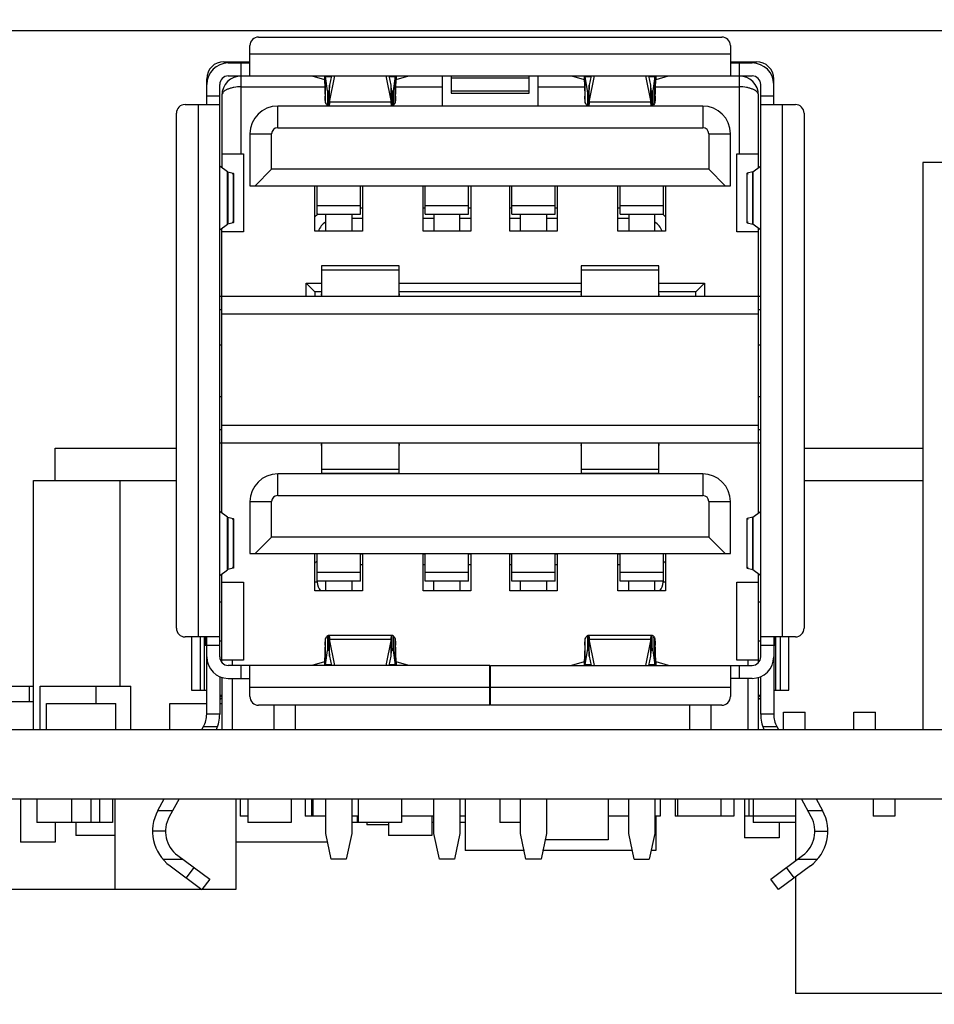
# Model space of a CAD drawing. Header units: millimetres. Extents: x 440 to 595, y -43 to 361.
# Tile 23 of 47: x 537 to 558, y 164 to 187. Entities that reach past the tile are written whole.
import ezdxf

# ---------------------------------------------------------------- set-up
doc = ezdxf.new("R2010")
doc.units = ezdxf.units.MM
doc.header["$LTSCALE"] = 16.335
doc.header["$PDMODE"] = 3
doc.header["$PDSIZE"] = 8
doc.layers.get('0').update_dxf_attribs({"linetype": 'CONTINUOUS'})
doc.layers.get('Defpoints').update_dxf_attribs({"linetype": 'CONTINUOUS'})
doc.layers.add('01 实线', color=7, linetype='CONTINUOUS')
doc.styles.add('Font_1_Times New Roman', font='times.ttf', dxfattribs={"width": 0.8})
doc.styles.add('Font_2_Arial', font='arial.ttf', dxfattribs={"width": 0.8})
doc.dimstyles.new('Dim._1_spot', dxfattribs={"dimtxt": 3, "dimasz": 0.5, "dimexe": 0.5, "dimexo": 0, "dimgap": 0.8, "dimtad": 1, "dimdec": 3, "dimzin": 9, "dimdsep": 46, "dimtxsty": 'Font_1_Times New Roman', "dimblk": 'DOT', "dimcen": 0.1, "dimclrd": 256, "dimclre": 256, "dimclrt": 256, "dimadec": 0, "dimazin": 0, "dimtp": 0.1, "dimtm": 0.1, "dimtfac": 1, "dimtdec": 3, "dimtmove": 0, "dimatfit": 3, "dimfxl": 0, "dimtolj": 1, "dimlwd": -1, "dimlwe": -1, "dimarcsym": 0})

# ---------------------------------------------------------------- blocks, each defined once
blk = doc.blocks.new('_Dot')
at = {"color": 0, "linetype": 'ByBlock', "lineweight": -2}
blk.add_line((-0.5, 0), (-1, 0), dxfattribs=at)
at = {"color": 0, "linetype": 'ByBlock', "const_width": 0.5}
blk.add_lwpolyline([(-0.25, 0, 1), (0.25, 0, 1)], format="xyb", close=True, dxfattribs=at)
blk = doc.blocks.new('*D9')
at = {"layer": '01 实线'}
for p, q in [((513.757, 186.573), (594.904, 186.573)), ((594.404, 186.073), (594.404, 164.823)), ((569.897, 164.323), (594.904, 164.323))]:
    blk.add_line(p, q, dxfattribs=at)
at = {"layer": 'Defpoints', "color": 0}
for p in [(513.757, 186.573), (569.897, 164.323), (594.404, 164.323)]:
    blk.add_point(p, dxfattribs=at)
at = {"layer": '01 实线', "xscale": 0.5, "yscale": 0.5, "zscale": 0.5}
for p, rotation in [((594.404, 186.573), 90), ((594.404, 164.323), 270)]:
    blk.add_blockref('_Dot', p, dxfattribs=dict(at, rotation=rotation))
at = {"layer": '01 实线', "insert": (592.072, 175.448), "char_height": 3, "attachment_point": 5, "rotation": 90, "style": 'Font_2_Arial'}
blk.add_mtext('\\A1;22.25', dxfattribs=at)

msp = doc.modelspace()

# ---------------------------------------------------------------- linework, layer by layer
at = {"linetype": 'Continuous'}
for p, q in [((542.3966, 186.423), (553.0966, 186.423)), ((542.1966, 185.523), (542.1966, 186.223)), ((553.2966, 186.223), (553.2966, 185.523)), ((553.2966, 186.023), (542.1966, 186.023)), ((541.5966, 185.853), (542.1966, 185.853)), ((541.6966, 185.823), (542.1966, 185.823)), ((541.9966, 185.523), (541.9966, 185.823)), ((553.2966, 185.853), (553.8966, 185.853)), ((553.2966, 185.823), (553.7966, 185.823)), ((553.4966, 185.823), (553.4966, 185.523)), ((541.1966, 185.323), (541.1966, 185.453)), ((541.6966, 185.523), (553.7966, 185.523)), ((541.9966, 183.723), (541.9966, 185.523)), ((543.6254, 185.5226), (543.9155, 185.4428)), ((543.9155, 185.4428), (543.9168, 185.4419)), ((543.9168, 185.523), (543.9168, 185.4419)), ((543.9442, 185.5119), (544.0766, 185.5119)), ((543.9442, 184.9069), (543.9442, 185.5119)), ((543.9907, 185.1807), (543.9442, 185.5119)), ((544.0787, 185.523), (544.0362, 185.3082)), ((544.0362, 184.9166), (544.1563, 185.523)), ((545.337, 185.523), (545.457, 184.9166)), ((545.457, 185.3082), (545.4145, 185.523)), ((545.4167, 185.5119), (545.5491, 185.5119)), ((545.5491, 185.5119), (545.5026, 185.1807)), ((545.5491, 184.9069), (545.5491, 185.5119)), ((545.5764, 185.523), (545.5764, 185.4419)), ((545.5764, 185.4419), (545.5778, 185.4428)), ((545.5778, 185.4428), (545.8678, 185.5226)), ((546.6466, 184.828), (546.6466, 185.523)), ((546.8466, 185.523), (546.8466, 185.123)), ((548.6466, 185.4738), (546.8466, 185.4738)), ((548.6466, 185.123), (548.6466, 185.523)), ((548.8466, 185.523), (548.8466, 184.828)), ((549.6254, 185.5226), (549.9155, 185.4428)), ((549.9155, 185.4428), (549.9168, 185.4419)), ((549.9168, 185.523), (549.9168, 185.4419)), ((549.9442, 185.5119), (550.0766, 185.5119)), ((549.9442, 184.9069), (549.9442, 185.5119)), ((549.9907, 185.1807), (549.9442, 185.5119)), ((550.0787, 185.523), (550.0362, 185.3082)), ((550.0362, 184.9166), (550.1563, 185.523)), ((551.337, 185.523), (551.457, 184.9166)), ((551.457, 185.3082), (551.4145, 185.523)), ((551.4167, 185.5119), (551.5491, 185.5119)), ((551.5491, 185.5119), (551.5026, 185.1807)), ((551.5491, 184.9069), (551.5491, 185.5119)), ((551.5764, 185.523), (551.5764, 185.4419)), ((551.5764, 185.4419), (551.5778, 185.4428)), ((551.5778, 185.4428), (551.8678, 185.5226)), ((553.4966, 185.523), (553.4966, 183.723)), ((554.2966, 185.323), (554.2966, 185.453)), ((541.1966, 184.863), (541.1966, 185.323)), ((541.4966, 172.103), (541.4966, 185.323)), ((541.9966, 185.273), (543.925, 185.273)), ((544.0362, 184.9166), (544.0362, 185.3082)), ((545.457, 184.9166), (545.457, 185.3082)), ((545.5682, 185.273), (546.6466, 185.273)), ((548.8466, 185.273), (549.925, 185.273)), ((550.0362, 184.9166), (550.0362, 185.3082)), ((551.457, 184.9166), (551.457, 185.3082)), ((551.5682, 185.273), (553.4966, 185.273)), ((553.9966, 172.103), (553.9966, 185.323)), ((554.2966, 184.863), (554.2966, 185.323)), ((541.1966, 185.063), (541.4966, 185.063)), ((541.5466, 185.073), (541.5466, 183.4085)), ((543.9907, 185.1807), (544.0255, 185.1807)), ((543.9907, 185.1807), (543.9907, 184.8334)), ((544.0189, 184.828), (544.0189, 185.123)), ((545.4677, 185.1807), (545.5026, 185.1807)), ((545.4744, 185.123), (545.4744, 184.828)), ((545.5026, 185.1807), (545.5026, 184.8334)), ((548.6466, 185.1722), (546.8466, 185.1722)), ((546.8466, 185.123), (548.6466, 185.123)), ((549.9907, 185.1807), (550.0255, 185.1807)), ((549.9907, 185.1807), (549.9907, 184.8334)), ((550.0189, 184.828), (550.0189, 185.123)), ((551.4677, 185.1807), (551.5026, 185.1807)), ((551.4744, 185.123), (551.4744, 184.828)), ((551.5026, 185.1807), (551.5026, 184.8334)), ((553.9466, 183.4085), (553.9466, 185.073)), ((553.9966, 185.063), (554.2966, 185.063)), ((540.6966, 184.863), (541.4966, 184.863)), ((540.9966, 184.863), (540.9966, 172.563)), ((552.6566, 184.828), (542.8366, 184.828)), ((542.8366, 184.328), (542.8366, 184.828)), ((544.002, 184.828), (543.9907, 184.8334)), ((545.457, 184.9166), (544.0362, 184.9166)), ((545.5026, 184.8334), (545.4912, 184.828)), ((550.002, 184.828), (549.9907, 184.8334)), ((551.457, 184.9166), (550.0362, 184.9166)), ((551.5026, 184.8334), (551.4912, 184.828)), ((552.6566, 184.828), (552.6566, 184.328)), ((553.9966, 184.863), (554.7966, 184.863)), ((554.4966, 172.563), (554.4966, 184.863)), ((540.4966, 172.763), (540.4966, 184.663)), ((554.9966, 184.663), (554.9966, 172.763)), ((542.8366, 184.328), (552.6566, 184.328)), ((542.1966, 184.188), (542.6966, 184.188)), ((542.1966, 184.188), (542.1966, 182.988)), ((542.6966, 183.368), (542.6966, 184.188)), ((552.7966, 184.188), (553.2966, 184.188)), ((552.7966, 184.188), (552.7966, 183.368)), ((553.2966, 182.988), (553.2966, 184.188)), ((541.5466, 183.723), (542.0466, 183.723)), ((542.0466, 183.723), (542.0466, 181.923)), ((553.4466, 183.723), (553.9466, 183.723)), ((553.4466, 181.923), (553.4466, 183.723)), ((541.4976, 183.4438), (541.5016, 183.4416)), ((541.679, 183.311), (541.5016, 183.4416)), ((542.3166, 182.988), (542.6966, 183.368)), ((552.7966, 183.368), (542.6966, 183.368)), ((552.7966, 183.368), (553.1766, 182.988)), ((553.8142, 183.311), (553.9916, 183.4416)), ((553.9916, 183.4416), (553.9956, 183.4438)), ((574.0016, 183.523), (557.7416, 183.523)), ((557.7416, 183.523), (557.7416, 170.423)), ((541.679, 182.095), (541.679, 183.311)), ((541.6817, 183.31), (541.8064, 183.278)), ((541.6817, 183.31), (541.6817, 182.096)), ((541.8064, 183.278), (541.8064, 182.128)), ((541.8166, 183.2727), (541.8166, 182.1333)), ((553.6766, 183.2727), (553.6766, 182.1333)), ((553.8116, 183.31), (553.6869, 183.278)), ((553.6869, 182.128), (553.6869, 183.278)), ((553.8116, 182.096), (553.8116, 183.31)), ((553.8142, 183.311), (553.8142, 182.095)), ((542.1966, 182.988), (553.2966, 182.988)), ((543.6966, 181.938), (543.6966, 182.988)), ((543.7466, 182.3291), (543.7466, 182.988)), ((544.7466, 182.3291), (544.7466, 182.988)), ((544.7966, 182.988), (544.7966, 181.938)), ((546.1966, 181.938), (546.1966, 182.988)), ((546.2466, 182.3291), (546.2466, 182.988)), ((547.2466, 182.3291), (547.2466, 182.988)), ((547.2966, 182.988), (547.2966, 181.938)), ((548.1966, 181.938), (548.1966, 182.988)), ((548.2466, 182.3291), (548.2466, 182.988)), ((549.2466, 182.3291), (549.2466, 182.988)), ((549.2966, 182.988), (549.2966, 181.938)), ((550.6966, 181.938), (550.6966, 182.988)), ((550.7466, 182.3291), (550.7466, 182.988)), ((551.7466, 182.3291), (551.7466, 182.988)), ((551.7966, 182.988), (551.7966, 181.938)), ((544.7466, 182.5259), (543.7466, 182.5259)), ((544.7466, 182.478), (544.7966, 182.478)), ((546.1966, 182.478), (546.2466, 182.478)), ((547.2466, 182.5259), (546.2466, 182.5259)), ((547.2466, 182.478), (547.2966, 182.478)), ((548.1966, 182.478), (548.2466, 182.478)), ((549.2466, 182.5259), (548.2466, 182.5259)), ((549.2466, 182.478), (549.2966, 182.478)), ((550.6966, 182.478), (550.7466, 182.478)), ((551.7466, 182.5259), (550.7466, 182.5259)), ((543.7466, 182.3291), (544.7466, 182.3291)), ((543.9466, 181.938), (543.9466, 182.3291)), ((544.5466, 182.3291), (544.5466, 181.938)), ((544.7966, 182.228), (544.5466, 182.228)), ((546.4466, 182.228), (546.1966, 182.228)), ((546.2466, 182.3291), (547.2466, 182.3291)), ((546.4466, 182.3291), (546.4466, 181.938)), ((547.0466, 181.938), (547.0466, 182.3291)), ((547.2966, 182.228), (547.0466, 182.228)), ((548.4466, 182.228), (548.1966, 182.228)), ((548.2466, 182.3291), (549.2466, 182.3291)), ((548.4466, 181.938), (548.4466, 182.3291)), ((549.0466, 182.3291), (549.0466, 181.938)), ((549.2966, 182.228), (549.0466, 182.228)), ((550.9466, 182.228), (550.6966, 182.228)), ((550.7466, 182.3291), (551.7466, 182.3291)), ((550.9466, 182.3291), (550.9466, 181.938)), ((551.5466, 181.938), (551.5466, 182.3291)), ((541.5016, 181.9644), (541.679, 182.095)), ((541.8064, 182.128), (541.6817, 182.096)), ((553.6869, 182.128), (553.8116, 182.096)), ((553.9916, 181.9644), (553.8142, 182.095)), ((541.5016, 181.9644), (541.4976, 181.9622)), ((541.5466, 175.4285), (541.5466, 181.9976)), ((542.0466, 181.923), (541.5466, 181.923)), ((544.7966, 181.938), (543.6966, 181.938)), ((547.2966, 181.938), (546.1966, 181.938)), ((549.2966, 181.938), (548.1966, 181.938)), ((551.7966, 181.938), (550.6966, 181.938)), ((553.9466, 181.923), (553.4466, 181.923)), ((553.9466, 175.4285), (553.9466, 181.9976)), ((553.9956, 181.9622), (553.9916, 181.9644)), ((545.6448, 181.1325), (543.8484, 181.1325)), ((543.8484, 181.1325), (543.8484, 180.428)), ((545.6448, 180.428), (545.6448, 181.1325)), ((551.6448, 181.1325), (549.8484, 181.1325)), ((549.8484, 181.1325), (549.8484, 180.428)), ((551.6448, 180.428), (551.6448, 181.1325)), ((543.8484, 181.0434), (545.6448, 181.0434)), ((549.8484, 181.0434), (551.6448, 181.0434)), ((543.4966, 180.738), (543.8484, 180.738)), ((543.4966, 180.738), (543.6966, 180.538)), ((543.4966, 180.428), (543.4966, 180.738)), ((545.6448, 180.738), (549.8484, 180.738)), ((551.6448, 180.738), (552.6966, 180.738)), ((552.6966, 180.738), (552.4966, 180.538)), ((552.6966, 180.738), (552.6966, 180.428)), ((553.9966, 180.428), (541.4966, 180.428)), ((543.8484, 180.538), (543.6966, 180.538)), ((543.6966, 180.538), (543.6966, 180.428)), ((549.8484, 180.538), (545.6448, 180.538)), ((552.4966, 180.538), (551.6448, 180.538)), ((552.4966, 180.428), (552.4966, 180.538)), ((541.4966, 180.128), (541.5466, 180.128)), ((541.5466, 180.028), (553.9466, 180.028)), ((553.9466, 180.128), (553.9966, 180.128)), ((541.4966, 179.313), (541.5466, 179.313)), ((553.9466, 179.313), (553.9966, 179.313)), ((541.4966, 178.113), (541.5466, 178.113)), ((553.9466, 178.113), (553.9966, 178.113)), ((541.5466, 177.348), (541.4966, 177.348)), ((553.9466, 177.448), (541.5466, 177.448)), ((553.9966, 177.348), (553.9466, 177.348)), ((541.4966, 177.048), (553.9966, 177.048)), ((543.8484, 177.048), (543.8484, 176.3435)), ((545.6448, 176.3435), (545.6448, 177.048)), ((549.8484, 177.048), (549.8484, 176.3435)), ((551.6448, 176.3435), (551.6448, 177.048)), ((537.6966, 176.923), (540.4966, 176.923)), ((537.6966, 176.173), (537.6966, 176.923)), ((554.9966, 176.923), (557.7416, 176.923)), ((552.6566, 176.328), (542.8366, 176.328)), ((542.8366, 175.828), (542.8366, 176.328)), ((545.6448, 176.4326), (543.8484, 176.4326)), ((543.8484, 176.3435), (545.6448, 176.3435)), ((551.6448, 176.4326), (549.8484, 176.4326)), ((549.8484, 176.3435), (551.6448, 176.3435)), ((552.6566, 176.328), (552.6566, 175.828)), ((537.1966, 176.173), (540.4966, 176.173)), ((537.1966, 170.423), (537.1966, 176.173)), ((539.1966, 171.423), (539.1966, 176.173)), ((554.9966, 176.173), (557.7416, 176.173)), ((542.1966, 175.688), (542.6966, 175.688)), ((542.1966, 175.688), (542.1966, 174.488)), ((542.6966, 174.868), (542.6966, 175.688)), ((542.8366, 175.828), (552.6566, 175.828)), ((552.7966, 175.688), (553.2966, 175.688)), ((552.7966, 175.688), (552.7966, 174.868)), ((553.2966, 174.488), (553.2966, 175.688)), ((541.5016, 175.4616), (541.4976, 175.4638)), ((541.679, 175.331), (541.5016, 175.4616)), ((553.8142, 175.331), (553.9916, 175.4616)), ((553.9956, 175.4638), (553.9916, 175.4616)), ((541.679, 174.115), (541.679, 175.331)), ((541.6817, 175.33), (541.8064, 175.298)), ((541.6817, 175.33), (541.6817, 174.116)), ((541.8064, 175.298), (541.8064, 174.148)), ((541.8166, 175.2927), (541.8166, 174.1533)), ((553.6766, 175.2927), (553.6766, 174.1533)), ((553.8116, 175.33), (553.6869, 175.298)), ((553.6869, 174.148), (553.6869, 175.298)), ((553.8116, 174.116), (553.8116, 175.33)), ((553.8142, 175.331), (553.8142, 174.115)), ((542.3166, 174.488), (542.6966, 174.868)), ((552.7966, 174.868), (542.6966, 174.868)), ((552.7966, 174.868), (553.1766, 174.488)), ((542.1966, 174.488), (553.2966, 174.488)), ((543.6966, 173.623), (543.6966, 174.488)), ((543.7466, 173.8519), (543.7466, 174.488)), ((544.7466, 173.8519), (544.7466, 174.488)), ((544.7466, 174.478), (544.7966, 174.478)), ((544.7966, 174.488), (544.7966, 173.623)), ((546.1966, 173.623), (546.1966, 174.488)), ((546.1966, 174.478), (546.2466, 174.478)), ((546.2466, 173.8519), (546.2466, 174.488)), ((547.2466, 173.8519), (547.2466, 174.488)), ((547.2466, 174.478), (547.2966, 174.478)), ((547.2966, 174.488), (547.2966, 173.623)), ((548.1966, 173.623), (548.1966, 174.488)), ((548.1966, 174.478), (548.2466, 174.478)), ((548.2466, 173.8519), (548.2466, 174.488)), ((549.2466, 173.8519), (549.2466, 174.488)), ((549.2466, 174.478), (549.2966, 174.478)), ((549.2966, 174.488), (549.2966, 173.623)), ((550.6966, 173.623), (550.6966, 174.488)), ((550.6966, 174.478), (550.7466, 174.478)), ((550.7466, 173.8519), (550.7466, 174.488)), ((551.7466, 173.8519), (551.7466, 174.488)), ((551.7966, 174.488), (551.7966, 173.623)), ((541.5016, 173.9844), (541.679, 174.115)), ((541.8064, 174.148), (541.6817, 174.116)), ((544.7466, 174.0466), (543.7466, 174.0466)), ((544.7966, 174.228), (544.7466, 174.228)), ((546.2466, 174.228), (546.1966, 174.228)), ((547.2466, 174.0466), (546.2466, 174.0466)), ((547.2966, 174.228), (547.2466, 174.228)), ((548.2466, 174.228), (548.1966, 174.228)), ((549.2466, 174.0466), (548.2466, 174.0466)), ((549.2966, 174.228), (549.2466, 174.228)), ((550.7466, 174.228), (550.6966, 174.228)), ((551.7466, 174.0466), (550.7466, 174.0466)), ((553.6869, 174.148), (553.8116, 174.116)), ((553.9916, 173.9844), (553.8142, 174.115)), ((541.4976, 173.9822), (541.5016, 173.9844)), ((541.5466, 171.9737), (541.5466, 174.0176)), ((541.5466, 173.823), (542.0466, 173.823)), ((542.0466, 173.823), (542.0466, 172.023)), ((543.7494, 173.828), (543.696, 173.828)), ((544.7466, 173.8519), (543.7466, 173.8519)), ((543.9466, 173.623), (543.9466, 173.8519)), ((544.5466, 173.8519), (544.5466, 173.623)), ((547.2466, 173.8519), (546.2466, 173.8519)), ((546.4466, 173.623), (546.4466, 173.8519)), ((547.0466, 173.8519), (547.0466, 173.623)), ((549.2466, 173.8519), (548.2466, 173.8519)), ((548.4466, 173.623), (548.4466, 173.8519)), ((549.0466, 173.8519), (549.0466, 173.623)), ((551.7466, 173.8519), (550.7466, 173.8519)), ((550.9466, 173.623), (550.9466, 173.8519)), ((551.5466, 173.623), (551.5466, 173.8519)), ((551.7972, 173.828), (551.7438, 173.828)), ((553.4466, 173.823), (553.9466, 173.823)), ((553.4466, 172.023), (553.4466, 173.823)), ((553.9466, 171.9737), (553.9466, 174.0176)), ((553.9916, 173.9844), (553.9956, 173.9822)), ((544.7966, 173.623), (543.6966, 173.623)), ((547.2966, 173.623), (546.1966, 173.623)), ((549.2966, 173.623), (548.1966, 173.623)), ((551.7966, 173.623), (550.6966, 173.623)), ((541.4966, 173.373), (541.5466, 173.373)), ((553.9466, 173.373), (553.9966, 173.373)), ((541.4966, 172.563), (540.6966, 172.563)), ((540.8466, 172.563), (540.8466, 171.328)), ((541.0466, 172.563), (541.0466, 171.328)), ((541.1466, 171.328), (541.1466, 172.563)), ((541.1703, 172.563), (541.1703, 172.368)), ((541.1966, 170.7758), (541.1966, 172.563)), ((541.4966, 172.473), (541.5466, 172.473)), ((543.9442, 171.9141), (543.9442, 172.5191)), ((543.9907, 172.5926), (543.9907, 172.2453)), ((544.0189, 172.603), (545.4743, 172.603)), ((544.0189, 172.603), (544.0189, 172.303)), ((544.0362, 172.5094), (545.457, 172.5094)), ((544.0362, 172.1178), (544.0362, 172.5094)), ((544.1563, 171.903), (544.0362, 172.5094)), ((545.457, 172.5094), (545.337, 171.903)), ((545.457, 172.1178), (545.457, 172.5094)), ((545.4744, 172.303), (545.4744, 172.603)), ((545.5026, 172.5926), (545.5026, 172.2453)), ((545.5491, 171.9141), (545.5491, 172.5191)), ((549.9442, 171.9141), (549.9442, 172.5191)), ((549.9907, 172.5926), (549.9907, 172.2453)), ((550.0189, 172.603), (551.4743, 172.603)), ((550.0189, 172.603), (550.0189, 172.303)), ((550.0362, 172.5094), (551.457, 172.5094)), ((550.0362, 172.1178), (550.0362, 172.5094)), ((550.1563, 171.903), (550.0362, 172.5094)), ((551.457, 172.5094), (551.337, 171.903)), ((551.457, 172.1178), (551.457, 172.5094)), ((551.4744, 172.303), (551.4744, 172.603)), ((551.5026, 172.5926), (551.5026, 172.2453)), ((551.5491, 171.9141), (551.5491, 172.5191)), ((553.9466, 172.473), (553.9966, 172.473)), ((554.7966, 172.563), (553.9966, 172.563)), ((554.2966, 172.563), (554.2966, 170.7758)), ((554.323, 172.368), (554.323, 172.563)), ((554.3466, 171.328), (554.3466, 172.563)), ((554.4466, 172.563), (554.4466, 171.328)), ((554.6466, 171.328), (554.6466, 172.563)), ((541.1466, 172.368), (541.1966, 172.368)), ((541.4966, 172.363), (541.1966, 172.363)), ((543.9442, 171.9141), (543.9907, 172.2453)), ((544.0255, 172.2453), (543.9907, 172.2453)), ((545.5026, 172.2453), (545.4677, 172.2453)), ((545.5026, 172.2453), (545.5491, 171.9141)), ((549.9442, 171.9141), (549.9907, 172.2453)), ((550.0255, 172.2453), (549.9907, 172.2453)), ((551.5026, 172.2453), (551.4677, 172.2453)), ((551.5026, 172.2453), (551.5491, 171.9141)), ((554.2966, 172.363), (553.9966, 172.363)), ((554.2966, 172.368), (554.3466, 172.368)), ((542.0466, 172.023), (541.5466, 172.023)), ((541.7966, 171.903), (541.7966, 172.023)), ((544.0362, 172.1178), (544.0787, 171.903)), ((545.4145, 171.903), (545.457, 172.1178)), ((550.0362, 172.1178), (550.0787, 171.903)), ((551.4145, 171.903), (551.457, 172.1178)), ((553.9466, 172.023), (553.4466, 172.023)), ((553.6966, 172.023), (553.6966, 171.903)), ((547.7416, 171.903), (541.6966, 171.903)), ((541.9966, 171.603), (541.9966, 171.903)), ((542.1966, 171.183), (542.1966, 171.903)), ((543.9155, 171.9832), (543.6254, 171.9034)), ((543.9168, 171.9841), (543.9155, 171.9832)), ((543.9168, 171.9841), (543.9168, 171.903)), ((544.0766, 171.9141), (543.9442, 171.9141)), ((545.5491, 171.9141), (545.4167, 171.9141)), ((545.5764, 171.9841), (545.5764, 171.903)), ((545.5778, 171.9832), (545.5764, 171.9841)), ((545.8678, 171.9034), (545.5778, 171.9832)), ((547.7416, 170.983), (547.7416, 171.903)), ((547.7516, 171.903), (553.7966, 171.903)), ((547.7516, 171.8365), (547.7516, 171.903)), ((547.7516, 170.983), (547.7516, 171.8365)), ((549.9155, 171.9832), (549.6254, 171.9034)), ((549.9168, 171.9841), (549.9155, 171.9832)), ((549.9168, 171.9841), (549.9168, 171.903)), ((550.0766, 171.9141), (549.9442, 171.9141)), ((551.5491, 171.9141), (551.4167, 171.9141)), ((551.5764, 171.9841), (551.5764, 171.903)), ((551.5778, 171.9832), (551.5764, 171.9841)), ((551.8678, 171.9034), (551.5778, 171.9832)), ((553.2966, 171.903), (553.2966, 171.183)), ((553.4966, 171.903), (553.4966, 171.603)), ((541.4966, 171.6493), (541.4966, 170.7758)), ((541.5466, 171.6286), (541.5466, 170.423)), ((541.6966, 171.603), (542.1966, 171.603)), ((541.7966, 170.423), (541.7966, 171.603)), ((547.7416, 171.603), (547.7516, 171.603)), ((553.7967, 171.603), (553.2966, 171.603)), ((553.6966, 171.603), (553.6966, 170.423)), ((553.9466, 170.423), (553.9466, 171.6286)), ((553.9966, 170.7758), (553.9966, 171.6493)), ((536.5966, 171.423), (537.1966, 171.423)), ((537.0966, 171.423), (537.0966, 171.073)), ((537.3466, 171.423), (539.4466, 171.423)), ((537.3466, 170.423), (537.3466, 171.423)), ((538.6466, 171.023), (538.6466, 171.423)), ((539.4466, 170.423), (539.4466, 171.423)), ((540.8466, 171.328), (541.1966, 171.328)), ((542.1966, 171.403), (547.7416, 171.403)), ((547.7516, 171.403), (553.2966, 171.403)), ((554.2966, 171.328), (554.6466, 171.328)), ((541.4966, 171.218), (541.5466, 171.218)), ((541.5466, 171.2066), (541.4966, 171.1594)), ((541.4966, 171.118), (541.5466, 171.1513)), ((553.9466, 171.218), (553.9966, 171.218)), ((553.9966, 171.1594), (553.9466, 171.2066)), ((553.9466, 171.1513), (553.9966, 171.118)), ((536.1216, 171.073), (537.1966, 171.073)), ((537.4966, 171.023), (539.0966, 171.023)), ((537.4966, 170.423), (537.4966, 171.023)), ((539.0966, 170.423), (539.0966, 171.023)), ((540.3466, 171.023), (541.1966, 171.023)), ((540.3466, 170.423), (540.3466, 171.023)), ((541.4966, 171.023), (541.5466, 171.023)), ((547.7416, 170.983), (542.3966, 170.983)), ((542.7509, 170.983), (542.7509, 170.423)), ((543.2509, 170.423), (543.2509, 170.983)), ((553.0966, 170.983), (547.7516, 170.983)), ((552.3509, 170.983), (552.3509, 170.423)), ((552.8509, 170.423), (552.8509, 170.983)), ((541.4966, 170.7758), (541.1966, 170.7758)), ((554.2966, 170.7758), (553.9966, 170.7758)), ((554.5216, 170.823), (555.0216, 170.823)), ((554.5216, 170.423), (554.5216, 170.823)), ((555.0216, 170.423), (555.0216, 170.823)), ((556.1466, 170.823), (556.6466, 170.823)), ((556.1466, 170.423), (556.1466, 170.823)), ((556.6466, 170.423), (556.6466, 170.823)), ((496.7066, 170.423), (577.9216, 170.423)), ((541.0877, 170.423), (541.1235, 170.4888)), ((541.1235, 170.4888), (541.4496, 170.4888)), ((554.0436, 170.4888), (554.3697, 170.4888)), ((554.3697, 170.4888), (554.4055, 170.423)), ((485.2216, 168.823), (577.9216, 168.823)), ((536.8966, 168.823), (536.8966, 167.823)), ((537.2716, 168.823), (537.2716, 168.273)), ((538.0716, 168.823), (538.0716, 168.273)), ((538.5216, 168.823), (538.5216, 168.273)), ((538.7216, 168.823), (538.7216, 168.273)), ((539.0216, 168.823), (539.0216, 168.273)), ((539.0716, 168.823), (539.0716, 166.723)), ((540.0684, 168.5513), (540.2164, 168.823)), ((540.558, 168.823), (540.3319, 168.4078)), ((541.8716, 168.823), (541.8716, 166.723)), ((541.9716, 168.823), (541.9716, 168.423)), ((542.1466, 168.823), (542.1466, 168.273)), ((543.1466, 168.823), (543.1466, 168.273)), ((543.4716, 168.823), (543.4716, 168.423)), ((543.6216, 168.823), (543.6216, 168.423)), ((543.6466, 168.823), (543.6466, 168.423)), ((543.9466, 168.023), (543.9466, 168.823)), ((544.5466, 168.823), (544.5466, 168.023)), ((544.6966, 168.823), (544.6966, 168.273)), ((545.6966, 168.823), (545.6966, 168.273)), ((546.4466, 168.023), (546.4466, 168.823)), ((547.0466, 168.823), (547.0466, 168.023)), ((547.1716, 168.823), (547.1716, 167.623)), ((547.9716, 168.823), (547.9716, 168.273)), ((548.4466, 168.023), (548.4466, 168.823)), ((549.0466, 168.823), (549.0466, 168.023)), ((550.4716, 168.823), (550.4716, 167.873)), ((550.9466, 168.023), (550.9466, 168.823)), ((551.5466, 168.823), (551.5466, 168.023)), ((551.6716, 168.823), (551.6716, 168.423)), ((552.0216, 168.823), (552.0216, 168.423)), ((552.0716, 168.823), (552.0716, 168.423)), ((553.0716, 168.823), (553.0716, 168.423)), ((553.3716, 168.823), (553.3716, 168.423)), ((553.6216, 168.823), (553.6216, 168.423)), ((553.7216, 168.823), (553.7216, 168.423)), ((553.8216, 168.823), (553.8216, 168.423)), ((554.7966, 168.823), (554.7966, 167.3867)), ((555.1614, 168.4078), (554.9352, 168.823)), ((555.2768, 168.823), (555.4248, 168.5513)), ((556.5966, 168.823), (556.5966, 168.423)), ((557.0966, 168.823), (557.0966, 168.423)), ((540.0684, 168.5513), (540.41, 168.5513)), ((542.1466, 168.423), (541.9716, 168.423)), ((543.9466, 168.423), (543.4716, 168.423)), ((544.6966, 168.423), (544.5466, 168.423)), ((544.6716, 168.423), (544.6716, 168.273)), ((546.4466, 168.423), (545.6966, 168.423)), ((546.3966, 168.423), (546.3966, 167.973)), ((547.1716, 168.423), (547.0466, 168.423)), ((550.9466, 168.423), (550.4716, 168.423)), ((551.6716, 168.423), (551.5466, 168.423)), ((551.5716, 168.423), (551.5716, 167.623)), ((553.3716, 168.423), (552.0216, 168.423)), ((554.7966, 168.423), (553.6216, 168.423)), ((553.6216, 168.423), (553.6216, 167.923)), ((553.8216, 168.423), (553.8216, 168.273)), ((555.0832, 168.5513), (555.4248, 168.5513)), ((557.0966, 168.423), (556.5966, 168.423)), ((538.0716, 168.273), (537.2716, 168.273)), ((537.6966, 168.273), (537.6966, 167.823)), ((539.0216, 168.273), (538.0716, 168.273)), ((538.1716, 168.273), (538.1716, 167.973)), ((543.1466, 168.273), (542.1466, 168.273)), ((545.6966, 168.273), (544.5466, 168.273)), ((544.8966, 168.273), (544.8966, 168.223)), ((545.3966, 168.223), (544.8966, 168.223)), ((545.3966, 168.273), (545.3966, 167.973)), ((546.4466, 168.273), (546.3966, 168.273)), ((547.1716, 168.273), (547.0466, 168.273)), ((548.4466, 168.273), (547.9716, 168.273)), ((554.7966, 168.273), (553.8216, 168.273)), ((554.4216, 168.273), (554.4216, 167.923)), ((539.0716, 167.973), (538.1716, 167.973)), ((540.2466, 168.0728), (539.9466, 168.0728)), ((544.0716, 167.423), (543.9466, 168.023)), ((544.5466, 168.023), (544.4216, 167.423)), ((546.3966, 167.973), (545.3966, 167.973)), ((546.5716, 167.423), (546.4466, 168.023)), ((547.0466, 168.023), (546.9216, 167.423)), ((548.5716, 167.423), (548.4466, 168.023)), ((549.0466, 168.023), (548.9216, 167.423)), ((551.0716, 167.423), (550.9466, 168.023)), ((551.5466, 168.023), (551.4216, 167.423)), ((554.4216, 167.923), (553.6216, 167.923)), ((555.2466, 168.0728), (555.5466, 168.0728)), ((537.6966, 167.823), (536.8966, 167.823)), ((543.9883, 167.823), (541.8716, 167.823)), ((550.4716, 167.873), (549.0154, 167.873)), ((540.5291, 167.5111), (541.267, 166.9629)), ((548.5359, 167.623), (547.1716, 167.623)), ((551.0359, 167.623), (548.9573, 167.623)), ((551.5716, 167.623), (551.4573, 167.623)), ((554.2262, 166.9629), (554.9641, 167.5111)), ((540.6571, 167.416), (540.1927, 167.416)), ((540.3502, 167.2703), (541.0881, 166.7221)), ((540.901, 167.2348), (540.7221, 166.994)), ((544.4216, 167.423), (544.0716, 167.423)), ((546.9216, 167.423), (546.5716, 167.423)), ((548.9216, 167.423), (548.5716, 167.423)), ((551.0716, 167.423), (551.4216, 167.423)), ((555.143, 167.2703), (554.4051, 166.7221)), ((554.7711, 166.994), (554.5922, 167.2348)), ((555.3005, 167.416), (554.8361, 167.416)), ((554.7966, 167.013), (554.7966, 164.323)), ((541.267, 166.9629), (541.0881, 166.7221)), ((554.4051, 166.7221), (554.2262, 166.9629)), ((539.0716, 166.723), (536.3466, 166.723)), ((541.0868, 166.723), (539.0716, 166.723)), ((541.8716, 166.723), (541.0888, 166.723)), ((569.8966, 164.323), (554.7966, 164.323))]:
    msp.add_line(p, q, dxfattribs=at)
for centre, radius, start, end in [((542.3966, 186.223), 0.2, 90, 180), ((553.0966, 186.223), 0.2, 0, 90), ((541.5966, 185.453), 0.4, 90, 180), ((541.6966, 185.323), 0.5, 90, 180), ((553.7966, 185.323), 0.5, 0, 90), ((553.8966, 185.453), 0.4, 0, 89.99354), ((541.6966, 185.323), 0.2, 90, 180), ((541.9966, 185.073), 0.45, 90, 180), ((541.8269, 185.392), 2.1206, 3.24182, 3.56097), ((547.6663, 185.392), 2.1206, 176.43904, 176.75818), ((547.8269, 185.392), 2.1206, 3.24182, 3.56096), ((553.6663, 185.392), 2.1206, 176.43903, 176.75818), ((553.4966, 185.073), 0.45, 0, 90), ((553.7966, 185.323), 0.2, 360, 90), ((602.3131, 187.0996), 58.4167, 181.681774, 182.006783), ((554.8444, 184.3342), 10.852, 174.85063, 175.70786), ((534.6488, 184.3342), 10.852, 4.29214, 5.14937), ((487.1802, 187.0996), 58.4166, 357.993216, 358.318226), ((608.313, 187.0996), 58.4166, 181.681774, 182.006784), ((560.8444, 184.3342), 10.852, 174.85063, 175.70786), ((540.6488, 184.3342), 10.852, 4.29214, 5.14937), ((493.1801, 187.0996), 58.4167, 357.993217, 358.318226), ((540.6966, 184.663), 0.2, 90, 180), ((542.8366, 184.188), 0.64, 90, 180), ((552.6566, 184.188), 0.64, 0, 90), ((554.7966, 184.663), 0.2, 360, 90), ((542.8366, 184.188), 0.14, 90, 180), ((552.6566, 184.188), 0.14, 0, 90), ((544.1966, 181.778), 0.7, 127.5107, 135.88332), ((551.2966, 181.778), 0.7, 44.10669, 50.68999), ((544.1966, 181.778), 0.45, 124.03265, 159.1515), ((551.2966, 181.778), 0.45, 20.84933, 55.96958), ((542.8366, 175.688), 0.64, 90, 180), ((552.6566, 175.688), 0.64, 0, 90), ((542.8366, 175.688), 0.14, 90, 180), ((552.6566, 175.688), 0.14, 0, 90), ((544.1966, 173.778), 0.7, 130.24513, 135.88332), ((551.2966, 173.778), 0.7, 44.10669, 49.76709), ((544.1966, 173.778), 0.45, 170.70334, 173.62063), ((544.1966, 173.878), 0.45, 186.37937, 214.53795), ((551.2966, 173.878), 0.45, 325.46514, 353.62063), ((551.2966, 173.778), 0.45, 6.37937, 9.29394), ((540.6966, 172.763), 0.2, 180, 270), ((554.7966, 172.763), 0.2, 270, 0), ((602.3131, 170.3264), 58.4167, 177.993217, 178.318226), ((554.8444, 173.0918), 10.852, 184.29214, 185.14937), ((534.6488, 173.0918), 10.852, 354.85063, 355.70786), ((487.1802, 170.3264), 58.4166, 1.681774, 2.006784), ((608.313, 170.3264), 58.4166, 177.993216, 178.318226), ((560.8444, 173.0918), 10.852, 184.29214, 185.14937), ((540.6488, 173.0918), 10.852, 354.85063, 355.70786), ((493.1801, 170.3264), 58.4167, 1.681774, 2.006783), ((541.6966, 172.103), 0.5, 180, 270), ((541.6966, 172.103), 0.2, 180, 270), ((553.7966, 172.103), 0.2, 270, 0), ((553.7966, 172.103), 0.5, 270.00577, 0), ((541.8269, 172.034), 2.1206, 356.43903, 356.75818), ((547.6663, 172.034), 2.1206, 183.24182, 183.56096), ((547.8269, 172.034), 2.1206, 356.43904, 356.75818), ((553.6663, 172.034), 2.1206, 183.24182, 183.56097), ((542.3966, 171.183), 0.2, 180, 270), ((553.0966, 171.183), 0.2, 270, 360), ((540.5966, 170.7758), 0.6, 331.42838, 360), ((540.5966, 170.7758), 0.9, 336.91485, 360), ((554.8966, 170.7758), 0.9, 180, 203.0873), ((554.8966, 170.7758), 0.6, 180, 208.57162), ((540.9466, 168.073), 1, 151.42838, 233.38829), ((540.9466, 168.073), 0.7, 151.42838, 233.38829), ((554.5466, 168.073), 0.7, 306.61171, 28.57162), ((554.5466, 168.073), 1, 306.61171, 28.57162)]:
    msp.add_arc(centre, radius, start, end, dxfattribs=at)
for centre, start_param, end_param in [((541.3166, 183.2727), -0.3288587, 0.2026416), ((554.1766, 183.2727), 9.2221363, 9.7536366), ((541.3166, 182.1333), 6.0805437, 6.612044), ((554.1766, 182.1333), 2.812734, 3.3442343), ((541.3166, 175.2927), -0.3288587, 0.2026416), ((554.1766, 175.2927), 9.2221363, 9.7536366), ((541.3166, 174.1533), 6.0805437, 6.612044), ((554.1766, 174.1533), 2.812734, 3.3442343)]:
    msp.add_ellipse(centre, major_axis=(0.5, 0), ratio=0.0527597, start_param=start_param, end_param=end_param, dxfattribs=at)
for points, knots in [([(543.9168, 185.4419), (543.9177, 185.4399), (543.9186, 185.4335), (543.9199, 185.4217), (543.9209, 185.4049), (543.9214, 185.3922), (543.9216, 185.3852)], [0, 0, 0, 0, 0.1163381, 0.3307035, 0.6315721, 1, 1, 1, 1]), ([(545.5716, 185.3852), (545.5718, 185.3922), (545.5724, 185.4049), (545.5734, 185.4217), (545.5747, 185.4335), (545.5755, 185.4399), (545.5764, 185.4419)], [0, 0, 0, 0, 0.3683969, 0.6692081, 0.8836009, 1, 1, 1, 1]), ([(549.9168, 185.4419), (549.9177, 185.4399), (549.9186, 185.4335), (549.9199, 185.4217), (549.9209, 185.4049), (549.9214, 185.3922), (549.9216, 185.3852)], [0, 0, 0, 0, 0.1163381, 0.3307035, 0.6315721, 1, 1, 1, 1]), ([(551.5716, 185.3852), (551.5718, 185.3922), (551.5724, 185.4049), (551.5734, 185.4217), (551.5747, 185.4335), (551.5755, 185.4399), (551.5764, 185.4419)], [0, 0, 0, 0, 0.3683969, 0.6692081, 0.8836009, 1, 1, 1, 1]), ([(541.9966, 185.273), (541.939, 185.273), (541.8544, 185.266), (541.7486, 185.2414), (541.6805, 185.2171), (541.6241, 185.1875), (541.5813, 185.1533), (541.5535, 185.115), (541.5466, 185.0863), (541.5466, 185.073)], [0, 0, 0, 0, 0.3270919, 0.4783863, 0.6157208, 0.7361348, 0.8384594, 0.9243758, 1, 1, 1, 1]), ([(553.9466, 185.073), (553.9466, 185.0863), (553.9397, 185.115), (553.9119, 185.1533), (553.8691, 185.1875), (553.8127, 185.2171), (553.7446, 185.2414), (553.6389, 185.266), (553.5542, 185.273), (553.4966, 185.273)], [0, 0, 0, 0, 0.0756242, 0.1615406, 0.2638652, 0.3842792, 0.5216137, 0.6729081, 1, 1, 1, 1]), ([(543.9442, 184.9069), (543.9425, 184.9172), (543.936, 184.966), (543.9337, 185.0153), (543.9323, 185.054)], [0, 0, 0, 0, 0.2132755, 1, 1, 1, 1]), ([(544.0001, 185.1503), (543.9992, 185.1526), (543.9955, 185.1625), (543.9924, 185.1727), (543.9907, 185.1807)], [0, 0, 0, 0, 0.2269411, 1, 1, 1, 1]), ([(544.0189, 185.123), (544.0149, 185.123), (544.0061, 185.1333), (544.0027, 185.1434), (544.0001, 185.1503)], [0, 0, 0, 0, 0.345859, 1, 1, 1, 1]), ([(544.0229, 185.1464), (544.0226, 185.1431), (544.0221, 185.1374), (544.021, 185.1297), (544.0202, 185.1258), (544.0195, 185.123), (544.0189, 185.123)], [0, 0, 0, 0, 0.420315, 0.7315284, 0.9241838, 1, 1, 1, 1]), ([(545.4744, 185.123), (545.4738, 185.123), (545.473, 185.1258), (545.4722, 185.1297), (545.4712, 185.1374), (545.4706, 185.1431), (545.4704, 185.1464)], [0, 0, 0, 0, 0.0758162, 0.2684716, 0.579685, 1, 1, 1, 1]), ([(545.4831, 185.1291), (545.4824, 185.1282), (545.4802, 185.1254), (545.4768, 185.123), (545.4744, 185.123)], [0, 0, 0, 0, 0.3160479, 1, 1, 1, 1]), ([(545.5026, 185.1807), (545.5003, 185.17), (545.4942, 185.1527), (545.4875, 185.1352), (545.4831, 185.1291)], [0, 0, 0, 0, 0.5941923, 1, 1, 1, 1]), ([(545.561, 185.054), (545.5605, 185.04), (545.5584, 184.9909), (545.5545, 184.9417), (545.5491, 184.9069)], [0, 0, 0, 0, 0.2835388, 1, 1, 1, 1]), ([(549.9442, 184.9069), (549.9425, 184.9172), (549.936, 184.966), (549.9337, 185.0153), (549.9323, 185.054)], [0, 0, 0, 0, 0.2132755, 1, 1, 1, 1]), ([(550.0001, 185.1503), (549.9992, 185.1526), (549.9955, 185.1625), (549.9924, 185.1727), (549.9907, 185.1807)], [0, 0, 0, 0, 0.2269411, 1, 1, 1, 1]), ([(550.0189, 185.123), (550.0149, 185.123), (550.0061, 185.1333), (550.0027, 185.1434), (550.0001, 185.1503)], [0, 0, 0, 0, 0.345859, 1, 1, 1, 1]), ([(550.0229, 185.1464), (550.0226, 185.1431), (550.0221, 185.1374), (550.021, 185.1297), (550.0202, 185.1258), (550.0195, 185.123), (550.0189, 185.123)], [0, 0, 0, 0, 0.420315, 0.7315284, 0.9241838, 1, 1, 1, 1]), ([(551.4744, 185.123), (551.4738, 185.123), (551.473, 185.1258), (551.4722, 185.1297), (551.4712, 185.1374), (551.4706, 185.1431), (551.4704, 185.1464)], [0, 0, 0, 0, 0.0758162, 0.2684716, 0.579685, 1, 1, 1, 1]), ([(551.4831, 185.1291), (551.4824, 185.1282), (551.4802, 185.1254), (551.4768, 185.123), (551.4744, 185.123)], [0, 0, 0, 0, 0.3160479, 1, 1, 1, 1]), ([(551.5026, 185.1807), (551.5003, 185.17), (551.4942, 185.1527), (551.4875, 185.1352), (551.4831, 185.1291)], [0, 0, 0, 0, 0.5941924, 1, 1, 1, 1]), ([(551.561, 185.054), (551.5605, 185.04), (551.5584, 184.9909), (551.5545, 184.9417), (551.5491, 184.9069)], [0, 0, 0, 0, 0.2835388, 1, 1, 1, 1]), ([(543.9907, 184.8334), (543.9808, 184.841), (543.9625, 184.8646), (543.9502, 184.8912), (543.9442, 184.9069)], [0, 0, 0, 0, 0.4256707, 1, 1, 1, 1]), ([(544.0362, 184.9166), (544.0352, 184.9051), (544.033, 184.8846), (544.0295, 184.8576), (544.026, 184.8387), (544.0234, 184.8286), (544.0216, 184.8253)], [0, 0, 0, 0, 0.3738965, 0.668965, 0.8784524, 1, 1, 1, 1]), ([(545.4686, 184.8338), (545.4658, 184.8442), (545.4618, 184.8719), (545.4585, 184.8995), (545.457, 184.9166)], [0, 0, 0, 0, 0.3859115, 1, 1, 1, 1]), ([(545.5491, 184.9069), (545.543, 184.8912), (545.5308, 184.8646), (545.5124, 184.841), (545.5026, 184.8334)], [0, 0, 0, 0, 0.5743214, 1, 1, 1, 1]), ([(549.9907, 184.8334), (549.9808, 184.841), (549.9625, 184.8646), (549.9502, 184.8912), (549.9442, 184.9069)], [0, 0, 0, 0, 0.4256707, 1, 1, 1, 1]), ([(550.0362, 184.9166), (550.0352, 184.9051), (550.033, 184.8846), (550.0295, 184.8576), (550.026, 184.8387), (550.0234, 184.8286), (550.0216, 184.8253)], [0, 0, 0, 0, 0.3738965, 0.668965, 0.8784524, 1, 1, 1, 1]), ([(551.4686, 184.8338), (551.4658, 184.8442), (551.4618, 184.8719), (551.4585, 184.8995), (551.457, 184.9166)], [0, 0, 0, 0, 0.3859115, 1, 1, 1, 1]), ([(551.5491, 184.9069), (551.543, 184.8912), (551.5308, 184.8646), (551.5124, 184.841), (551.5026, 184.8334)], [0, 0, 0, 0, 0.5743214, 1, 1, 1, 1]), ([(541.679, 183.311), (541.6791, 183.3109), (541.68, 183.3105), (541.6809, 183.3102), (541.6817, 183.31)], [0, 0, 0, 0, 0.1744419, 1, 1, 1, 1]), ([(553.8116, 183.31), (553.8119, 183.3101), (553.8128, 183.3104), (553.8137, 183.3107), (553.8142, 183.311)], [0, 0, 0, 0, 0.3280852, 1, 1, 1, 1]), ([(541.6817, 182.096), (541.6814, 182.0959), (541.6805, 182.0957), (541.6795, 182.0954), (541.679, 182.095)], [0, 0, 0, 0, 0.3280852, 1, 1, 1, 1]), ([(553.8142, 182.095), (553.8141, 182.0951), (553.8133, 182.0956), (553.8123, 182.0958), (553.8116, 182.096)], [0, 0, 0, 0, 0.1744419, 1, 1, 1, 1]), ([(543.8662, 180.4275), (543.8605, 180.4374), (543.8516, 180.4582), (543.8484, 180.4807), (543.8484, 180.4916)], [0, 0, 0, 0, 0.5108096, 1, 1, 1, 1]), ([(545.6448, 180.4916), (545.6448, 180.4807), (545.6416, 180.4582), (545.6327, 180.4374), (545.627, 180.4275)], [0, 0, 0, 0, 0.4891865, 1, 1, 1, 1]), ([(549.8662, 180.4275), (549.8605, 180.4374), (549.8516, 180.4582), (549.8484, 180.4807), (549.8484, 180.4916)], [0, 0, 0, 0, 0.5108096, 1, 1, 1, 1]), ([(551.6448, 180.4916), (551.6448, 180.4807), (551.6416, 180.4582), (551.6327, 180.4374), (551.627, 180.4275)], [0, 0, 0, 0, 0.4891865, 1, 1, 1, 1]), ([(543.8484, 176.9844), (543.8484, 176.9954), (543.8516, 177.0178), (543.8605, 177.0386), (543.8662, 177.0485)], [0, 0, 0, 0, 0.4891865, 1, 1, 1, 1]), ([(545.627, 177.0485), (545.6327, 177.0386), (545.6416, 177.0178), (545.6448, 176.9954), (545.6448, 176.9844)], [0, 0, 0, 0, 0.5108096, 1, 1, 1, 1]), ([(549.8484, 176.9844), (549.8484, 176.9954), (549.8516, 177.0178), (549.8605, 177.0386), (549.8662, 177.0485)], [0, 0, 0, 0, 0.4891865, 1, 1, 1, 1]), ([(551.627, 177.0485), (551.6327, 177.0386), (551.6416, 177.0178), (551.6448, 176.9954), (551.6448, 176.9844)], [0, 0, 0, 0, 0.5108096, 1, 1, 1, 1]), ([(541.679, 175.331), (541.6791, 175.3309), (541.68, 175.3305), (541.6809, 175.3302), (541.6817, 175.33)], [0, 0, 0, 0, 0.1744419, 1, 1, 1, 1]), ([(553.8116, 175.33), (553.8119, 175.3301), (553.8128, 175.3304), (553.8137, 175.3307), (553.8142, 175.331)], [0, 0, 0, 0, 0.3280852, 1, 1, 1, 1]), ([(541.6817, 174.116), (541.6814, 174.1159), (541.6805, 174.1157), (541.6795, 174.1154), (541.679, 174.115)], [0, 0, 0, 0, 0.3280852, 1, 1, 1, 1]), ([(553.8142, 174.115), (553.8141, 174.1151), (553.8133, 174.1156), (553.8123, 174.1158), (553.8116, 174.116)], [0, 0, 0, 0, 0.1744419, 1, 1, 1, 1]), ([(543.9323, 172.3721), (543.9328, 172.386), (543.9348, 172.4351), (543.9387, 172.4843), (543.9442, 172.5191)], [0, 0, 0, 0, 0.2835386, 1, 1, 1, 1]), ([(543.9442, 172.5191), (543.9502, 172.5348), (543.9625, 172.5614), (543.9808, 172.585), (543.9907, 172.5926)], [0, 0, 0, 0, 0.5743214, 1, 1, 1, 1]), ([(543.9907, 172.5926), (543.996, 172.5953), (544.0049, 172.6), (544.0148, 172.603), (544.0189, 172.603)], [0, 0, 0, 0, 0.5985238, 1, 1, 1, 1]), ([(544.0189, 172.603), (544.0202, 172.603), (544.023, 172.5986), (544.0239, 172.595), (544.0247, 172.5922)], [0, 0, 0, 0, 0.3160376, 1, 1, 1, 1]), ([(544.0247, 172.5922), (544.0274, 172.5819), (544.0315, 172.5542), (544.0347, 172.5265), (544.0362, 172.5094)], [0, 0, 0, 0, 0.3859115, 1, 1, 1, 1]), ([(545.457, 172.5094), (545.4582, 172.5228), (545.4607, 172.5461), (545.4648, 172.5751), (545.4685, 172.5929), (545.4714, 172.6008), (545.4735, 172.603), (545.4744, 172.603)], [0, 0, 0, 0, 0.4178271, 0.7274759, 0.9201158, 0.9724693, 1, 1, 1, 1]), ([(545.4744, 172.603), (545.4784, 172.603), (545.4883, 172.6), (545.4972, 172.5953), (545.5026, 172.5926)], [0, 0, 0, 0, 0.4015516, 1, 1, 1, 1]), ([(545.5026, 172.5926), (545.5124, 172.585), (545.5308, 172.5614), (545.543, 172.5348), (545.5491, 172.5191)], [0, 0, 0, 0, 0.4256707, 1, 1, 1, 1]), ([(545.5491, 172.5191), (545.5507, 172.5088), (545.5573, 172.46), (545.5596, 172.4107), (545.561, 172.3721)], [0, 0, 0, 0, 0.2132761, 1, 1, 1, 1]), ([(549.9323, 172.3721), (549.9328, 172.386), (549.9348, 172.4351), (549.9387, 172.4843), (549.9442, 172.5191)], [0, 0, 0, 0, 0.2835386, 1, 1, 1, 1]), ([(549.9442, 172.5191), (549.9502, 172.5348), (549.9625, 172.5614), (549.9808, 172.585), (549.9907, 172.5926)], [0, 0, 0, 0, 0.5743214, 1, 1, 1, 1]), ([(549.9907, 172.5926), (549.996, 172.5953), (550.0049, 172.6), (550.0148, 172.603), (550.0189, 172.603)], [0, 0, 0, 0, 0.5985238, 1, 1, 1, 1]), ([(550.0189, 172.603), (550.0202, 172.603), (550.023, 172.5986), (550.0239, 172.595), (550.0247, 172.5922)], [0, 0, 0, 0, 0.3160376, 1, 1, 1, 1]), ([(550.0247, 172.5922), (550.0274, 172.5819), (550.0315, 172.5542), (550.0347, 172.5265), (550.0362, 172.5094)], [0, 0, 0, 0, 0.3859115, 1, 1, 1, 1]), ([(551.457, 172.5094), (551.4582, 172.5228), (551.4607, 172.5461), (551.4648, 172.5751), (551.4685, 172.5929), (551.4714, 172.6008), (551.4735, 172.603), (551.4744, 172.603)], [0, 0, 0, 0, 0.4178271, 0.7274759, 0.9201158, 0.9724693, 1, 1, 1, 1]), ([(551.4744, 172.603), (551.4784, 172.603), (551.4883, 172.6), (551.4972, 172.5953), (551.5026, 172.5926)], [0, 0, 0, 0, 0.4015516, 1, 1, 1, 1]), ([(551.5026, 172.5926), (551.5124, 172.585), (551.5308, 172.5614), (551.543, 172.5348), (551.5491, 172.5191)], [0, 0, 0, 0, 0.4256707, 1, 1, 1, 1]), ([(551.5491, 172.5191), (551.5507, 172.5088), (551.5573, 172.46), (551.5596, 172.4107), (551.561, 172.3721)], [0, 0, 0, 0, 0.2132761, 1, 1, 1, 1]), ([(543.9907, 172.2453), (543.9929, 172.256), (543.9991, 172.2734), (544.0058, 172.2908), (544.0101, 172.2969)], [0, 0, 0, 0, 0.5941924, 1, 1, 1, 1]), ([(544.0101, 172.2969), (544.0108, 172.2978), (544.013, 172.3006), (544.0164, 172.303), (544.0189, 172.303)], [0, 0, 0, 0, 0.3160479, 1, 1, 1, 1]), ([(544.0189, 172.303), (544.0195, 172.303), (544.0202, 172.3002), (544.021, 172.2963), (544.0221, 172.2886), (544.0226, 172.283), (544.0229, 172.2796)], [0, 0, 0, 0, 0.0758162, 0.2684716, 0.579685, 1, 1, 1, 1]), ([(545.4704, 172.2796), (545.4706, 172.283), (545.4712, 172.2886), (545.4722, 172.2963), (545.473, 172.3002), (545.4738, 172.303), (545.4744, 172.303)], [0, 0, 0, 0, 0.420315, 0.7315284, 0.9241838, 1, 1, 1, 1]), ([(545.4744, 172.303), (545.4783, 172.303), (545.4872, 172.2927), (545.4905, 172.2827), (545.4932, 172.2757)], [0, 0, 0, 0, 0.345859, 1, 1, 1, 1]), ([(545.4932, 172.2757), (545.494, 172.2735), (545.4978, 172.2635), (545.5009, 172.2533), (545.5026, 172.2453)], [0, 0, 0, 0, 0.2269411, 1, 1, 1, 1]), ([(549.9907, 172.2453), (549.9929, 172.256), (549.9991, 172.2734), (550.0058, 172.2908), (550.0101, 172.2969)], [0, 0, 0, 0, 0.5941923, 1, 1, 1, 1]), ([(550.0101, 172.2969), (550.0108, 172.2978), (550.013, 172.3006), (550.0164, 172.303), (550.0189, 172.303)], [0, 0, 0, 0, 0.3160479, 1, 1, 1, 1]), ([(550.0189, 172.303), (550.0195, 172.303), (550.0202, 172.3002), (550.021, 172.2963), (550.0221, 172.2886), (550.0226, 172.283), (550.0229, 172.2796)], [0, 0, 0, 0, 0.0758162, 0.2684716, 0.579685, 1, 1, 1, 1]), ([(551.4704, 172.2796), (551.4706, 172.283), (551.4712, 172.2886), (551.4722, 172.2963), (551.473, 172.3002), (551.4738, 172.303), (551.4744, 172.303)], [0, 0, 0, 0, 0.420315, 0.7315284, 0.9241838, 1, 1, 1, 1]), ([(551.4744, 172.303), (551.4783, 172.303), (551.4872, 172.2927), (551.4905, 172.2827), (551.4932, 172.2757)], [0, 0, 0, 0, 0.345859, 1, 1, 1, 1]), ([(551.4932, 172.2757), (551.494, 172.2735), (551.4978, 172.2635), (551.5009, 172.2533), (551.5026, 172.2453)], [0, 0, 0, 0, 0.2269411, 1, 1, 1, 1]), ([(543.9216, 172.0409), (543.9214, 172.0339), (543.9209, 172.0212), (543.9199, 172.0043), (543.9186, 171.9925), (543.9177, 171.9861), (543.9168, 171.9841)], [0, 0, 0, 0, 0.3683969, 0.6692081, 0.8836009, 1, 1, 1, 1]), ([(545.5764, 171.9841), (545.5755, 171.9861), (545.5747, 171.9925), (545.5734, 172.0043), (545.5724, 172.0212), (545.5718, 172.0339), (545.5716, 172.0409)], [0, 0, 0, 0, 0.1163381, 0.3307035, 0.6315721, 1, 1, 1, 1]), ([(549.9216, 172.0409), (549.9214, 172.0339), (549.9209, 172.0212), (549.9199, 172.0043), (549.9186, 171.9925), (549.9177, 171.9861), (549.9168, 171.9841)], [0, 0, 0, 0, 0.3683969, 0.6692081, 0.8836009, 1, 1, 1, 1]), ([(551.5764, 171.9841), (551.5755, 171.9861), (551.5747, 171.9925), (551.5734, 172.0043), (551.5724, 172.0212), (551.5718, 172.0339), (551.5716, 172.0409)], [0, 0, 0, 0, 0.1163381, 0.3307035, 0.6315721, 1, 1, 1, 1])]:
    msp.add_open_spline(points, degree=3, knots=knots, dxfattribs=at)

# ---------------------------------------------------------------- dimensions: what is measured, and where the dimension line sits
at = {"layer": '01 实线'}
dim = msp.add_linear_dim(base=(594.4035, 164.323), p1=(513.7566, 186.573), p2=(569.8966, 164.323), angle=90, dimstyle='Dim._1_spot', override={"dimtxsty": 'Font_2_Arial'}, dxfattribs=at)
dim.commit()
dim.dimension.update_dxf_attribs({"geometry": '*D9', "text_midpoint": (592.0718, 175.448)})

doc.saveas('drawing.dxf')
